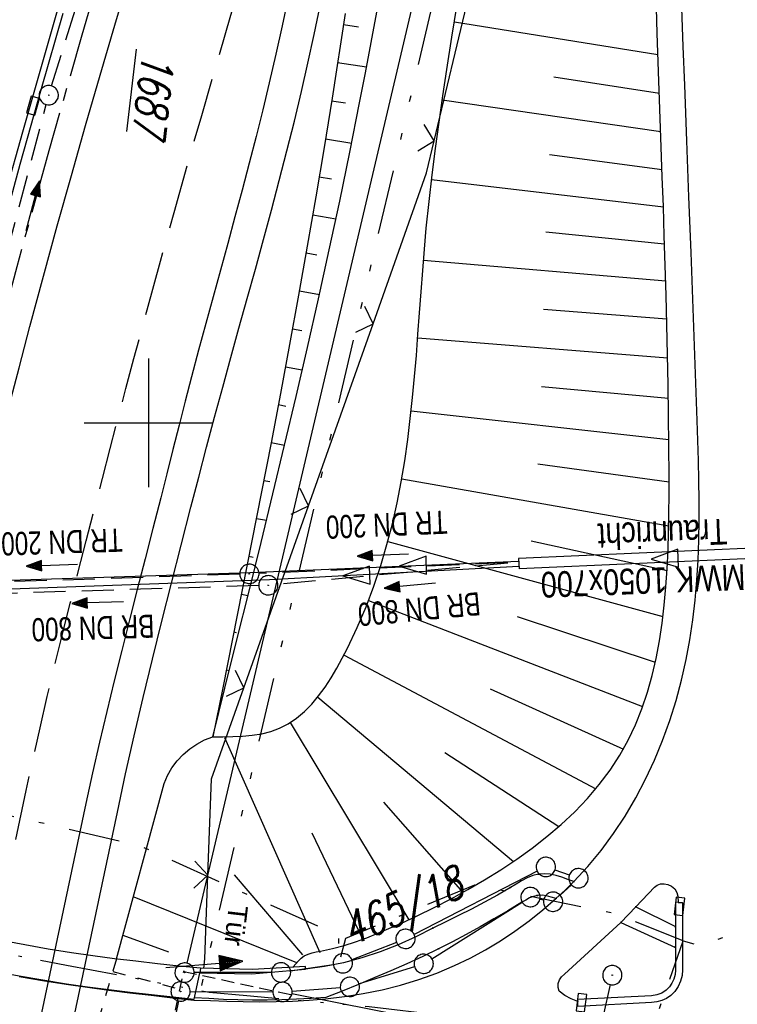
# Model space of a CAD drawing. Extents: x 510526 to 513920, y 467229 to 478797.
# Tile 146 of 256: x 510890 to 510946, y 472355 to 472431. Entities that reach past the tile are written whole.
import ezdxf
from ezdxf.enums import TextEntityAlignment as Align

# ---------------------------------------------------------------- set-up
doc = ezdxf.new("R2010")
doc.units = 0
doc.header["$LTSCALE"] = 10
doc.header["$MEASUREMENT"] = 0
for name, pattern in [('ACAD_ISO14W100', [25.5, 12, -3, 0.5, -3, 0.5, -3, 0.5, -3]), ('ACHSE', [5.5, 4, -0.5, 0.5, -0.5]), ('LT00', [0]), ('LT01', [0.2, 0.1, -0.1]), ('LT05', [0.7, 0.5, -0.2]), ('LT08', [0.42, 0.2, -0.1, 0.02, -0.1]), ('LT09', [0.54, 0.2, -0.1, 0.02, -0.1, 0.02, -0.1]), ('LT17', [0.15, 0.1, -0.05]), ('STRICHLINIE2', [0.375, 0.25, -0.125])]:
    doc.linetypes.add(name, pattern=pattern)
doc.layers.get('0').update_dxf_attribs({"linetype": 'LT00'})
for name, color, linetype in [('-AX-020', 250, 'ACHSE'), ('-Halt-Pfeil', 4, 'LT00'), ('-Haltung', 182, 'STRICHLINIE2'), ('-Haltungsbeschriftung', 182, 'LT00'), ('ABWASSERLTG', 24, 'LT00'), ('ABWASSERLTG_FLIEßPF', 26, 'Continuous'), ('ABWASSERLTG_TEXT', 26, 'Continuous'), ('DFK_AB_FLNR', 7, 'Continuous'), ('DFK_AB_L', 21, 'LT00'), ('DFK_AB_P', 7, 'LT00'), ('DFK_FLUR_NR', 250, 'LT00'), ('DFK_GZPKT', 250, 'LT00'), ('DFK_KATASTER', 250, 'LT00'), ('GEMARKUNGSGRENZE', 3, 'LT09'), ('STROM_UNTER', 80, 'LT08'), ('TELEKOM', 210, 'ACAD_ISO14W100'), ('TOR_TEXT', 11, 'Continuous'), ('V94_AFBR_BAB', 250, 'LT00'), ('V94_BOESCH', 250, 'LT00'), ('V94_BOSCHUNG', 250, 'LT00'), ('V94_BR_KAPPE', 30, 'LT00'), ('V94_BR_WID', 30, 'LT17'), ('V94_GEHWEG', 250, 'LT00'), ('V94_KA_PRUF', 182, 'LT00'), ('V94_LD_MARK', 250, 'LT00'), ('V94_LG_MARK', 250, 'LT05'), ('V94_RASTER', 250, 'LT00'), ('V94_RINNE', 182, 'LT00'), ('V94_SINKK', 182, 'LT00'), ('V94_TOR', 10, 'LT00'), ('V94_VERDECKT', 253, 'LT00'), ('V94_ZAUN', 40, 'LT00')]:
    doc.layers.add(name, color=color, linetype=linetype)
doc.styles.add('Beschrift', font='ARIAL.TTF')
doc.styles.add('Haltungsbeschriftung', font='ARIAL.TTF', dxfattribs={"width": 0.75})
doc.styles.get("Standard").update_dxf_attribs({"font": 'romans.shx'})
doc.styles.add('Versorgungsltg', font='ARIAL.TTF', dxfattribs={"width": 0.8, "height": 2})

# ---------------------------------------------------------------- blocks, each defined once
blk = doc.blocks.new('SYMB7010')
at = {"color": 0, "linetype": 'ByBlock'}
for points in [[(-0.031408, 0.499213), (-0.093728, 0.49134), (-0.15457, 0.475719), (-0.212975, 0.452595), (-0.268021, 0.422333), (-0.31884, 0.385411), (-0.36463, 0.342411), (-0.40467, 0.29401), (-0.438329, 0.240973), (-0.465074, 0.184136), (-0.484486, 0.124395), (-0.496256, 0.062692), (-0.5002, 0)], [(-0.5002, 0), (-0.496256, -0.062692), (-0.484486, -0.124395), (-0.465075, -0.184136), (-0.438329, -0.240973), (-0.404671, -0.29401), (-0.36463, -0.342411), (-0.31884, -0.385411), (-0.268021, -0.422333), (-0.212975, -0.452595), (-0.154571, -0.475719), (-0.093728, -0.49134), (-0.031408, -0.499213), (0.031408, -0.499213)], [(0.5002, 0), (0.496256, 0.062692), (0.484485, 0.124395), (0.465074, 0.184136), (0.438329, 0.240973), (0.40467, 0.29401), (0.36463, 0.342411), (0.31884, 0.385411), (0.268021, 0.422333), (0.212975, 0.452595), (0.15457, 0.475719), (0.093728, 0.49134), (0.031408, 0.499213), (-0.031408, 0.499213)], [(0.031408, -0.499213), (0.093728, -0.491341), (0.15457, -0.475719), (0.212975, -0.452595), (0.268021, -0.422333), (0.31884, -0.385411), (0.36463, -0.342411), (0.404671, -0.294011), (0.438329, -0.240974), (0.465075, -0.184136), (0.484486, -0.124395), (0.496256, -0.062692), (0.500201, 0)]]:
    blk.add_lwpolyline(points, dxfattribs=at)
blk = doc.blocks.new('SYMB0003')
at = {"color": 0, "linetype": 'ByBlock'}
for p, q in [((-0.015712, 0), (0.010166, 0.012015)), ((0, -0.021257), (-0.015712, 0)), ((0.010166, 0.012015), (0, -0.021257))]:
    blk.add_line(p, q, dxfattribs=at)
for points in [[(-0.031395, 0.499013), (-0.093691, 0.491144), (-0.154509, 0.475528), (-0.21289, 0.452414), (-0.267913, 0.422164), (-0.318712, 0.385257), (-0.364484, 0.342274), (-0.404509, 0.293893), (-0.438154, 0.240877), (-0.464888, 0.184062), (-0.484292, 0.124345), (-0.496058, 0.062667), (-0.5, 0)], [(-0.5, 0), (-0.496058, -0.062667), (-0.484292, -0.124345), (-0.464888, -0.184062), (-0.438154, -0.240877), (-0.404509, -0.293893), (-0.364485, -0.342274), (-0.318712, -0.385257), (-0.267914, -0.422164), (-0.21289, -0.452414), (-0.154509, -0.475529), (-0.093691, -0.491144), (-0.031395, -0.499014), (0.031395, -0.499014)], [(0.5, 0), (0.496057, 0.062667), (0.484292, 0.124345), (0.464888, 0.184062), (0.438153, 0.240877), (0.404509, 0.293893), (0.364484, 0.342274), (0.318712, 0.385257), (0.267913, 0.422164), (0.21289, 0.452414), (0.154509, 0.475528), (0.093691, 0.491144), (0.031395, 0.499013), (-0.031395, 0.499013)], [(0.031395, -0.499014), (0.093691, -0.491144), (0.154509, -0.475529), (0.21289, -0.452414), (0.267914, -0.422164), (0.318712, -0.385257), (0.364485, -0.342274), (0.404509, -0.293893), (0.438154, -0.240877), (0.464889, -0.184062), (0.484292, -0.124345), (0.496058, -0.062667), (0.5, 0)]]:
    blk.add_lwpolyline(points, dxfattribs=at)
blk = doc.blocks.new('SYMB0011')
at = {"color": 0, "linetype": 'ByBlock'}
for p, q in [((0.5, 0), (-0.5, 0)), ((0, 0.5), (0, -0.5))]:
    blk.add_line(p, q, dxfattribs=at)
blk = doc.blocks.new('SYMB0070')
at = {"color": 0, "linetype": 'ByBlock'}
for p, q in [((-0.5, 0), (0.2, 0)), ((0.5, 0), (0.2, 0.1)), ((0.2, 0.1), (0.2, 0)), ((0.468, 0), (0.21, 0.086)), ((0.21, 0.086), (0.21, -0.086)), ((0.21, -0.086), (0.468, 0)), ((0.22, -0.072), (0.437, 0)), ((0.23, -0.058), (0.405, 0)), ((0.24, -0.045), (0.374, 0)), ((0.342, 0), (0.25, 0.031)), ((0.25, 0.031), (0.25, -0.031)), ((0.25, -0.031), (0.342, 0)), ((0.26, -0.017), (0.31, 0)), ((0.27, -0.003), (0.279, 0))]:
    blk.add_line(p, q, dxfattribs=at)
for points in [[(0.2, 0), (0.2, -0.1), (0.5, 0)], [(0.437, 0), (0.22, 0.072), (0.22, -0.072)], [(0.405, 0), (0.23, 0.058), (0.23, -0.058)], [(0.374, 0), (0.24, 0.045), (0.24, -0.045)], [(0.31, 0), (0.26, 0.017), (0.26, -0.017)], [(0.279, 0), (0.27, 0.003), (0.27, -0.003)]]:
    blk.add_lwpolyline(points, dxfattribs=at)
blk = doc.blocks.new('SYMB0024')
at = {"color": 0, "linetype": 'ByBlock'}
for p, q in [((-0.5, 0.5), (0, 0)), ((0, 0), (0.5, 0.5))]:
    blk.add_line(p, q, dxfattribs=at)
blk = doc.blocks.new('SYMB0652')
at = {"color": 0, "linetype": 'ByBlock'}
blk.add_lwpolyline([(-0.15, -0.075), (0.15, -0.075), (0.15, 0.075), (-0.15, 0.075), (-0.15, -0.075)], dxfattribs=at)
blk = doc.blocks.new('ABWASSER-FLIEßPF')
at = {"layer": 'ABWASSERLTG_FLIEßPF'}
for p, q in [((0, 0), (-0.2109, 0.0703)), ((-0.2109, 0.0703), (-0.2109, -0.0703)), ((-0.2109, -0.0703), (0, 0))]:
    blk.add_line(p, q, dxfattribs=at)

msp = doc.modelspace()

# ---------------------------------------------------------------- linework, layer by layer
at = {"layer": '-AX-020', "ltscale": 0.2, "flags": 128}
msp.add_lwpolyline([(513881.716, 478796.972), (513877.87, 478787.354), (513870.367, 478768.801), (513862.788, 478750.278), (513855.137, 478731.786), (513847.411, 478713.324), (513839.611, 478694.893), (513831.738, 478676.494), (513823.791, 478658.127), (513815.771, 478639.791), (513807.678, 478621.487), (513799.512, 478603.216), (513791.272, 478584.978), (513782.96, 478566.773), (513774.576, 478548.601), (513766.118, 478530.463), (513757.588, 478512.359), (513748.986, 478494.289), (513740.312, 478476.254), (513731.565, 478458.253), (513722.747, 478440.287), (513713.857, 478422.357), (513704.896, 478404.463), (513695.863, 478386.605), (513686.758, 478368.782), (513677.583, 478350.997), (513668.336, 478333.248), (513659.019, 478315.536), (513649.63, 478297.862), (513640.172, 478280.225), (513630.643, 478262.626), (513621.043, 478245.066), (513611.374, 478227.544), (513601.634, 478210.061), (513591.825, 478192.617), (513586.745, 478183.647), (513576.83, 478166.262), (513566.848, 478148.917), (513556.8, 478131.609), (513546.688, 478114.338), (513536.514, 478097.104), (513526.28, 478079.906), (513515.988, 478062.743), (513505.638, 478045.613), (513495.234, 478028.517), (513484.778, 478011.453), (513474.27, 477994.421), (513463.712, 477977.419), (513453.108, 477960.447), (513442.457, 477943.503), (513431.762, 477926.587), (513421.026, 477909.698), (513410.248, 477892.835), (513399.432, 477875.997), (513388.579, 477859.182), (513377.691, 477842.39), (513366.769, 477825.62), (513355.815, 477808.871), (513344.831, 477792.142), (513333.819, 477775.431), (513322.78, 477758.738), (513311.715, 477742.062), (513300.628, 477725.401), (513289.519, 477708.754), (513278.389, 477692.121), (513267.242, 477675.5), (513256.078, 477658.891), (513244.899, 477642.291), (513233.706, 477625.7), (513222.502, 477609.117), (513211.288, 477592.542), (513200.066, 477575.971), (513188.837, 477559.405), (513177.603, 477542.843), (513166.366, 477526.282), (513154.797, 477509.239), (513142.496, 477491.114), (513130.197, 477472.988), (513117.902, 477454.859), (513105.613, 477436.726), (513093.333, 477418.587), (513081.064, 477400.44), (513068.808, 477382.285), (513056.567, 477364.119), (513044.344, 477345.942), (513032.141, 477327.752), (513019.958, 477309.547), (513007.8, 477291.325), (512995.668, 477273.087), (512983.565, 477254.83), (512971.492, 477236.552), (512959.452, 477218.253), (512947.447, 477199.931), (512935.479, 477181.584), (512923.551, 477163.212), (512911.665, 477144.812), (512899.822, 477126.385), (512888.026, 477107.927), (512876.279, 477089.439), (512864.582, 477070.918), (512852.939, 477052.364), (512841.352, 477033.775), (512829.822, 477015.15), (512818.352, 476996.488), (512806.945, 476977.787), (512795.603, 476959.048), (512789.644, 476949.141), (512778.405, 476930.339), (512767.236, 476911.496), (512756.135, 476892.613), (512745.103, 476873.688), (512734.14, 476854.724), (512723.246, 476835.72), (512712.422, 476816.676), (512701.668, 476797.593), (512690.983, 476778.471), (512680.369, 476759.309), (512669.824, 476740.11), (512659.35, 476720.871), (512648.946, 476701.595), (512638.612, 476682.281), (512628.349, 476662.929), (512618.157, 476643.54), (512608.036, 476624.113), (512597.985, 476604.65), (512588.006, 476585.15), (512578.098, 476565.614), (512568.261, 476546.042), (512558.497, 476526.434), (512548.803, 476506.791), (512539.182, 476487.112), (512529.632, 476467.399), (512520.155, 476447.65), (512510.749, 476427.867), (512501.416, 476408.05), (512492.156, 476388.199), (512482.968, 476368.314), (512473.852, 476348.396), (512464.81, 476328.445), (512455.84, 476308.46), (512446.944, 476288.443), (512438.12, 476268.394), (512429.37, 476248.313), (512420.694, 476228.2), (512412.09, 476208.055), (512403.561, 476187.879), (512395.105, 476167.672), (512386.723, 476147.434), (512378.415, 476127.166), (512370.181, 476106.867), (512362.021, 476086.539), (512353.936, 476066.181), (512345.925, 476045.794), (512337.988, 476025.377), (512330.127, 476004.932), (512322.339, 475984.458), (512314.627, 475963.955), (512306.989, 475943.425), (512299.427, 475922.867), (512291.94, 475902.281), (512284.528, 475881.669), (512277.191, 475861.029), (512269.93, 475840.362), (512262.744, 475819.67), (512255.634, 475798.951), (512248.599, 475778.206), (512241.641, 475757.436), (512234.758, 475736.641), (512227.951, 475715.82), (512221.221, 475694.975), (512214.566, 475674.105), (512207.988, 475653.211), (512201.487, 475632.294), (512200.128, 475627.887), (512194.281, 475608.791), (512188.5, 475589.674), (512182.785, 475570.538), (512177.137, 475551.381), (512171.56, 475532.204), (512166.053, 475513.007), (512160.618, 475493.788), (512155.257, 475474.55), (512149.971, 475455.29), (512148.09, 475448.361), (512142.908, 475429.074), (512137.804, 475409.765), (512132.778, 475390.436), (512127.829, 475371.088), (512122.957, 475351.719), (512118.163, 475332.332), (512113.447, 475312.925), (512108.808, 475293.499), (512104.247, 475274.055), (512099.765, 475254.593), (512095.36, 475235.113), (512091.033, 475215.616), (512086.785, 475196.101), (512082.614, 475176.57), (512078.522, 475157.022), (512074.508, 475137.458), (512070.573, 475117.878), (512066.716, 475098.282), (512063.238, 475080.246), (512059.532, 475060.621), (512055.901, 475040.983), (512052.344, 475021.33), (512048.857, 475001.665), (512045.438, 474981.988), (512042.084, 474962.3), (512038.794, 474942.602), (512035.562, 474922.893), (512032.388, 474903.175), (512029.269, 474883.449), (512026.201, 474863.714), (512023.183, 474843.972), (512020.21, 474824.222), (512017.282, 474804.467), (512014.394, 474784.705), (512011.544, 474764.937), (512008.73, 474745.165), (512005.949, 474725.388), (512003.198, 474705.607), (512000.474, 474685.821), (511997.775, 474666.033), (511995.098, 474646.242), (511992.439, 474626.448), (511989.798, 474606.651), (511987.169, 474586.854), (511984.552, 474567.054), (511981.943, 474547.253), (511979.34, 474527.452), (511976.744, 474507.689), (511975.127, 474495.377), (511973.477, 474482.815), (511971.825, 474470.254), (511970.169, 474457.693), (511968.506, 474445.133), (511966.835, 474432.574), (511965.154, 474420.016), (511963.46, 474407.46), (511961.752, 474394.906), (511960.027, 474382.355), (511958.283, 474369.806), (511956.518, 474357.259), (511954.73, 474344.717), (511952.918, 474332.177), (511951.078, 474319.642), (511949.209, 474307.111), (511947.309, 474294.584), (511945.376, 474282.063), (511943.407, 474269.547), (511941.4, 474257.038), (511939.355, 474244.534), (511937.267, 474232.038), (511935.137, 474219.549), (511932.96, 474207.067), (511930.736, 474194.594), (511928.462, 474182.131), (511926.136, 474169.676), (511923.757, 474157.232), (511921.321, 474144.799), (511918.829, 474132.377), (511916.276, 474119.967), (511913.661, 474107.57), (511910.982, 474095.187), (511908.238, 474082.818), (511905.425, 474070.464), (511902.544, 474058.127), (511899.59, 474045.806), (511896.562, 474033.504), (511893.47, 474021.261), (511890.29, 474008.997), (511887.033, 473996.753), (511883.699, 473984.53), (511880.287, 473972.328), (511876.798, 473960.148), (511873.233, 473947.991), (511869.591, 473935.856), (511865.873, 473923.745), (511862.077, 473911.656), (511858.206, 473899.593), (511854.259, 473887.554), (511850.236, 473875.54), (511846.136, 473863.552), (511841.962, 473851.59), (511837.711, 473839.654), (511833.386, 473827.746), (511828.985, 473815.865), (511824.51, 473804.012), (511819.96, 473792.188), (511815.335, 473780.392), (511810.636, 473768.626), (511805.863, 473756.89), (511801.015, 473745.185), (511796.094, 473733.51), (511791.099, 473721.866), (511786.031, 473710.255), (511780.889, 473698.675), (511775.675, 473687.128), (511770.388, 473675.615), (511765.028, 473664.135), (511759.596, 473652.689), (511754.091, 473641.278), (511748.515, 473629.901), (511742.867, 473618.56), (511737.147, 473607.255), (511731.356, 473595.986), (511725.494, 473584.754), (511719.562, 473573.559), (511713.558, 473562.402), (511707.485, 473551.283), (511701.341, 473540.203), (511695.128, 473529.162), (511688.845, 473518.159), (511682.492, 473507.198), (511676.07, 473496.276), (511669.58, 473485.395), (511663.021, 473474.555), (511656.394, 473463.757), (511649.699, 473453.001), (511642.935, 473442.288), (511636.105, 473431.617), (511629.207, 473420.99), (511622.242, 473410.406), (511615.211, 473399.867), (511608.113, 473389.372), (511600.949, 473378.922), (511593.719, 473368.518), (511586.423, 473358.16), (511579.062, 473347.848), (511571.637, 473337.582), (511564.147, 473327.364), (511556.592, 473317.193), (511548.973, 473307.07), (511541.291, 473296.996), (511533.545, 473286.969), (511525.735, 473276.993), (511517.863, 473267.066), (511509.929, 473257.188), (511501.932, 473247.361), (511493.873, 473237.584), (511485.753, 473227.859), (511477.572, 473218.186), (511475.548, 473215.811), (511467.291, 473206.202), (511458.976, 473196.642), (511450.605, 473187.132), (511442.182, 473177.667), (511433.709, 473168.249), (511425.188, 473158.872), (511416.622, 473149.537), (511408.014, 473140.241), (511399.365, 473130.982), (511390.679, 473121.758), (511381.958, 473112.568), (511373.205, 473103.409), (511364.421, 473094.278), (511355.61, 473085.175), (511346.772, 473076.096), (511337.912, 473067.039), (511329.031, 473058.003), (511320.132, 473048.986), (511311.216, 473039.984), (511302.286, 473030.997), (511293.345, 473022.02), (511284.394, 473013.053), (511275.436, 473004.094), (511266.473, 472995.139), (511255.909, 472984.591), (511236.789, 472965.502), (511230.177, 472958.9), (511223.567, 472952.294), (511216.964, 472945.683), (511210.368, 472939.063), (511203.785, 472932.433), (511197.215, 472925.788), (511190.663, 472919.125), (511184.131, 472912.443), (511177.622, 472905.739), (511171.139, 472899.01), (511164.685, 472892.252), (511158.263, 472885.464), (511151.877, 472878.643), (511145.529, 472871.786), (511139.222, 472864.891), (511132.96, 472857.955), (511126.746, 472850.976), (511120.583, 472843.952), (511114.476, 472836.881), (511109.32, 472830.82), (511103.322, 472823.655), (511097.386, 472816.438), (511091.511, 472809.171), (511085.699, 472801.854), (511079.95, 472794.488), (511074.265, 472787.072), (511068.642, 472779.609), (511063.084, 472772.097), (511057.591, 472764.538), (511052.162, 472756.933), (511046.799, 472749.281), (511041.501, 472741.584), (511036.27, 472733.841), (511031.105, 472726.054), (511026.007, 472718.223), (511020.976, 472710.349), (511016.012, 472702.431), (511011.117, 472694.472), (511006.29, 472686.471), (511001.532, 472678.429), (510996.842, 472670.347), (510992.223, 472662.225), (510987.672, 472654.063), (510983.192, 472645.863), (510978.782, 472637.625), (510974.443, 472629.349), (510970.175, 472621.036), (510965.978, 472612.687), (510961.853, 472604.303), (510957.799, 472595.883), (510953.818, 472587.43), (510949.91, 472578.942), (510946.074, 472570.422), (510942.311, 472561.868), (510938.622, 472553.283), (510935.007, 472544.666), (510931.465, 472536.02), (510927.997, 472527.343), (510924.604, 472518.636), (510921.286, 472509.901), (510918.042, 472501.138), (510914.874, 472492.347), (510911.781, 472483.529), (510908.763, 472474.686), (510905.821, 472465.817), (510902.956, 472456.923), (510900.166, 472448.004), (510897.454, 472439.062), (510894.817, 472430.098), (510892.258, 472421.111), (510889.776, 472412.102), (510887.37, 472403.073), (510885.043, 472394.023), (510882.792, 472384.954), (510880.62, 472375.866), (510878.525, 472366.759), (510876.509, 472357.635), (510874.57, 472348.494), (510872.71, 472339.337), (510870.929, 472330.164), (510869.226, 472320.976), (510867.602, 472311.774), (510866.056, 472302.558), (510864.59, 472293.33), (510863.202, 472284.089), (510861.894, 472274.837), (510860.665, 472265.574), (510859.516, 472256.301), (510858.445, 472247.018), (510857.455, 472237.726), (510856.544, 472228.427), (510855.712, 472219.119), (510854.96, 472209.806), (510854.288, 472200.485), (510853.696, 472191.159), (510853.184, 472181.829), (510852.752, 472172.495), (510852.399, 472163.157), (510852.127, 472153.817), (510851.934, 472144.475), (510851.822, 472135.131), (510851.789, 472125.787), (510851.836, 472116.443), (510851.964, 472107.1), (510852.009, 472104.711), (510852.237, 472095.37), (510852.543, 472086.03), (510852.927, 472076.694), (510853.387, 472067.361), (510853.922, 472058.032), (510854.53, 472048.707), (510855.21, 472039.388), (510855.961, 472030.074), (510856.782, 472020.766), (510857.671, 472011.464), (510858.627, 472002.169), (510859.649, 471992.88), (510860.734, 471983.599), (510861.883, 471974.326), (510863.094, 471965.06), (510864.364, 471955.802), (510865.694, 471946.554), (510867.082, 471937.313), (510868.525, 471928.081), (510870.024, 471918.857), (510871.577, 471909.643), (510873.182, 471900.438), (510874.839, 471891.241), (510876.545, 471882.054), (510878.3, 471872.876), (510880.102, 471863.708), (510881.95, 471854.548), (510883.842, 471845.397), (510885.778, 471836.255), (510887.756, 471827.123), (510889.775, 471817.999), (510891.834, 471808.885), (510893.93, 471799.779), (510896.064, 471790.681), (510898.233, 471781.592), (510900.437, 471772.511), (510902.673, 471763.439), (510904.942, 471754.374), (510907.241, 471745.317), (510909.57, 471736.267), (510911.926, 471727.225), (510914.31, 471718.19), (510916.719, 471709.161), (510919.152, 471700.139), (510921.608, 471691.124), (510924.087, 471682.114), (510926.585, 471673.11), (510929.104, 471664.112), (510931.64, 471655.118), (510934.193, 471646.129), (510936.762, 471637.145), (510939.345, 471628.165), (510941.941, 471619.188), (510944.55, 471610.216), (510947.169, 471601.246), (510949.797, 471592.279), (510952.434, 471583.314), (510955.078, 471574.352), (510957.727, 471565.391), (510960.382, 471556.431), (510963.039, 471547.473), (510967.703, 471531.767), (510970.248, 471523.199), (510975.26, 471506.323), (510980.27, 471489.445), (510985.273, 471472.566), (510990.267, 471455.684), (510995.248, 471438.798), (511000.214, 471421.908), (511005.162, 471405.012), (511010.087, 471388.11), (511014.988, 471371.201), (511019.861, 471354.283), (511024.703, 471337.357), (511029.511, 471320.421), (511034.281, 471303.475), (511039.011, 471286.517), (511043.698, 471269.547), (511048.338, 471252.564), (511052.928, 471235.568), (511057.465, 471218.557), (511061.945, 471201.532), (511066.367, 471184.491), (511070.726, 471167.434), (511075.019, 471150.36), (511079.243, 471133.269), (511083.395, 471116.16), (511086.572, 471102.843), (511090.589, 471085.702), (511094.527, 471068.543), (511098.388, 471051.366), (511102.17, 471034.172), (511105.875, 471016.961), (511109.501, 470999.734), (511113.048, 470982.489), (511116.518, 470965.23), (511119.908, 470947.954), (511123.221, 470930.663), (511126.454, 470913.357), (511129.609, 470896.037), (511132.686, 470878.703), (511135.683, 470861.354), (511138.602, 470843.993), (511141.441, 470826.619), (511144.202, 470809.231), (511146.884, 470791.831), (511149.487, 470774.42), (511152.01, 470756.996), (511154.454, 470739.562), (511156.819, 470722.116), (511159.105, 470704.66), (511161.311, 470687.193), (511163.438, 470669.717), (511165.485, 470652.232), (511165.638, 470650.897), (511167.873, 470631.022), (511170.027, 470611.138), (511172.103, 470591.246), (511174.098, 470571.346), (511176.014, 470551.438), (511177.851, 470531.523), (511179.526, 470512.546), (511180.884, 470496.345), (511182.163, 470480.137), (511183.363, 470463.922), (511184.482, 470447.702), (511185.522, 470431.478), (511186.482, 470415.247), (511187.362, 470399.013), (511188.162, 470382.774), (511188.882, 470366.532), (511189.522, 470350.286), (511190.082, 470334.037), (511190.563, 470317.786), (511190.963, 470301.532), (511191.284, 470285.277), (511191.524, 470269.02), (511191.684, 470252.763), (511191.765, 470236.505), (511191.765, 470220.247), (511191.686, 470203.988), (511191.526, 470187.731), (511191.287, 470171.474), (511191.243, 470169.007), (511190.912, 470152.752), (511190.504, 470136.499), (511190.023, 470120.247), (511189.472, 470103.998), (511188.854, 470087.752), (511188.173, 470071.508), (511187.432, 470055.266), (511186.634, 470039.027), (511185.783, 470022.791), (511184.882, 470006.558), (511183.935, 469990.327), (511182.944, 469974.099), (511181.913, 469957.873), (511180.846, 469941.65), (511179.745, 469925.429), (511178.614, 469909.21), (511177.457, 469892.993), (511176.276, 469876.777), (511175.075, 469860.563), (511173.858, 469844.35), (511172.627, 469828.139), (511171.386, 469811.927), (511170.138, 469795.717), (511168.847, 469778.991), (511030.959, 467993.348), (511029.419, 467973.407), (511027.883, 467953.466), (511026.353, 467933.525), (511024.832, 467913.582), (511023.323, 467893.64), (511021.828, 467873.695), (511020.353, 467853.75), (511018.898, 467833.804), (511017.467, 467813.855), (511016.063, 467793.903), (511014.69, 467773.951), (511013.35, 467753.995), (511012.046, 467734.038), (511010.782, 467714.078), (511009.56, 467694.116), (511008.383, 467674.151), (511007.254, 467654.183), (511006.177, 467634.211), (511005.154, 467614.237), (511004.188, 467594.261), (511003.284, 467574.281), (511002.442, 467554.299), (511001.667, 467534.314), (511000.962, 467514.327), (511000.329, 467494.336), (510999.772, 467474.345), (510999.556, 467465.709), (510999.112, 467445.714), (510998.747, 467425.717), (510998.463, 467405.719), (510998.259, 467385.719), (510998.135, 467365.72), (510998.091, 467345.72), (510998.127, 467325.72), (510998.243, 467305.721), (510998.439, 467285.721), (510998.715, 467265.723), (510999.071, 467245.726), (510999.432, 467229.156)], dxfattribs=at)
at = {"layer": '-Haltung'}
for p, q in [((510892.486, 472426.157), (510898.744, 472446.305)), ((510888.034, 472409.531), (510892.071, 472424.716)), ((510927.909, 472389.133), (510908.592, 472388.29)), ((510927.911, 472389.096), (510910.06, 472387.44)), ((510907.093, 472388.232), (510864.856, 472386.838)), ((510908.564, 472387.348), (510866.396, 472386.033)), ((510935.864, 472356.355), (510931.093, 472335.502))]:
    msp.add_line(p, q, dxfattribs=at)
at = {"layer": 'ABWASSERLTG'}
for p, q in [((510961.318, 472390.886), (510928.754, 472389.441)), ((510928.754, 472389.441), (510928.788, 472388.642)), ((510961.353, 472390.087), (510928.788, 472388.642))]:
    msp.add_line(p, q, dxfattribs=at)
at = {"layer": 'ABWASSERLTG', "flags": 128}
for points in [[(510698.446, 472379.091), (510701.629, 472378.471), (510724.458, 472370.1), (510752.817, 472362.406), (510781.43, 472354.612), (510813.592, 472345.607), (510826.345, 472385.722), (510864.103, 472386.959), (510907.867, 472388.367), (510928.762, 472389.251)], [(510928.78, 472388.832), (510909.4, 472387.793), (510865.65, 472386.212), (510827.197, 472384.794), (510789.528, 472255.1)]]:
    msp.add_lwpolyline(points, dxfattribs=at)
at = {"layer": 'DFK_AB_L'}
for p, q in [((510929.519, 472470.83), (510902.982, 472358.02)), ((510902.656, 472356.556), (510902.655, 472356.554)), ((510902.347, 472355.086), (510899.583, 472341.834))]:
    msp.add_line(p, q, dxfattribs=at)
at = {"layer": 'DFK_KATASTER'}
for p, q in [((510930.203, 472365.158), (510920.638, 472360.252)), ((510932.692, 472364.866), (510931.579, 472365.254)), ((510931.98, 472363.301), (510932.851, 472364.109)), ((510922.016, 472358.367), (510929.034, 472362.752)), ((510930.405, 472363), (510930.695, 472362.94)), ((510919.272, 472359.638), (510915.799, 472358.283)), ((510909.55, 472357.299), (510903.56, 472357.291)), ((510914.358, 472357.9), (510911.042, 472357.41)), ((510920.664, 472357.746), (510916.366, 472356.403)), ((510903.25, 472355.817), (510909.66, 472355.793)), ((510911.158, 472355.846), (510914.902, 472356.124)), ((510995.385, 472338.966), (510911.146, 472355.644))]:
    msp.add_line(p, q, dxfattribs=at)
at = {"layer": 'GEMARKUNGSGRENZE', "ltscale": 2.5, "flags": 128}
msp.add_lwpolyline([(511338.816, 472915.913), (511340.719, 472885.882), (511337.388, 472885.57), (511309.655, 472881.528), (511259.852, 472877.768), (511252.986, 472872.448), (511243.285, 472879.226), (511234.252, 472878.215), (511233.258, 472867.438), (511216.033, 472862.714), (511207.797, 472857.961), (511191.39, 472853.613), (511190.752, 472855.636), (511140.812, 472836.029), (511125.011, 472817.797), (511083.654, 472766.593), (511031.927, 472691.269), (510996.407, 472627.328), (510946.881, 472521.115), (510931.137, 472471.162), (510904.274, 472356.963), (510903.968, 472355.512), (510901.213, 472342.303), (510941.585, 472335.037), (510971.004, 472327.668), (510993.448, 472322.391), (511002.822, 472295.217), (510981.46, 472288.086), (510979.077, 472252.27), (510975.289, 472194.983), (510973.333, 472186.399), (510968.719, 472165.904), (510952.995, 472136.274), (510921.262, 472097.626), (510905.045, 472075.837), (510893.26, 472050.556), (510892.004, 472047.859), (510887.625, 472022.351), (510889.456, 471975.295), (510899.305, 471911.874), (510912.906, 471849.007), (510930.533, 471767.721), (510947.502, 471695.56), (510972.146, 471610.023), (510987.56, 471561.132), (510988.88, 471556.962), (510998.361, 471526.879), (511023.643, 471445.762), (511025.921, 471438.309), (511028.867, 471429.142), (511055.244, 471334.955), (511075.564, 471262.687), (511076.644, 471258.867), (511081.081, 471243.062), (511102.936, 471153.981), (511126.453, 471060.173), (511143.975, 470974.853), (511146.57, 470959.094), (511159.172, 470882.632), (511171.606, 470798.752), (511182.45, 470711.367), (511193.007, 470699.758), (511193.732, 470690.194), (511187.835, 470675.545), (511194.982, 470614.953), (511207.145, 470475.088), (511207.634, 470473.853), (511218.628, 470446.187), (511282.702, 470462.387), (511261.684, 470406.378), (511258.844, 470397.918), (511238.143, 470342.746), (511229.339, 470301.994), (511223.45, 470293.888), (511221.465, 470291.064), (511213.87, 470286.717), (511168.704, 470265.706), (511166.268, 470263.992)], dxfattribs=at)
at = {"layer": 'STROM_UNTER', "ltscale": 2, "flags": 128}
for points in [[(510941.532, 472359.744), (510936.256, 472361.856), (510925.333, 472364.09), (510915.3, 472359.94), (510914.785, 472358.02), (510914.785, 472360.146), (510899.29, 472367.147), (510860.226, 472376.179), (510850.636, 472378.583), (510842.366, 472369.941), (510840.709, 472368.153), (510806.394, 472376.289), (510803.168, 472376.804), (510794.502, 472378.247), (510789.836, 472385.655), (510781.759, 472386.208), (510774.758, 472386.791), (510760.841, 472393.287), (510755.425, 472391.064), (510749.615, 472391.639), (510744.114, 472367.188), (510721.232, 472372.226)], [(510949.578, 472318.968), (510949.373, 472325.62), (510932.187, 472333.251), (510941.532, 472359.744), (510942.822, 472359.382), (510948.757, 472361.496), (510957.786, 472352.267), (510962.689, 472351.442), (510965.373, 472350.256), (510965.647, 472350.177), (510971.872, 472354.714), (510975.16, 472352.377), (510979.229, 472349.444), (510992.021, 472342.384), (511020.009, 472328.976), (511031.449, 472321.821), (511036.224, 472318.202), (511041.861, 472314.033), (511049.27, 472307.042), (511068.366, 472292.648), (511085.02, 472279.87), (511086.501, 472275.017), (511086.749, 472276.251), (511085.348, 472280.199), (511089.217, 472283.736)]]:
    msp.add_lwpolyline(points, dxfattribs=at)
at = {"layer": 'TELEKOM', "ltscale": 0.05, "flags": 128}
msp.add_lwpolyline([(511130.846, 472242.46), (511125.842, 472246.287), (511119.847, 472251.061), (511119.531, 472251.151), (511119.081, 472251.196), (511118.63, 472251.241), (511118.179, 472251.511), (511117.863, 472251.737), (511117.863, 472252.232), (511117.818, 472252.637), (511114.382, 472255.267), (511109.829, 472258.779), (511108.071, 472260.31), (511100.566, 472266.962), (511092.226, 472274.302), (511084.01, 472281.902), (511079.02, 472286.366), (511070.855, 472293.952), (511066.945, 472295.862), (511059.465, 472299.855), (511051.185, 472303.791), (511043.619, 472307.471), (511031.481, 472316.729), (511023.398, 472322.525), (511015.184, 472328.061), (511009.862, 472331.626), (511000.475, 472337.226), (510996.89, 472339.245), (510988.415, 472341.394), (510977.138, 472344.129), (510961.42, 472348.013), (510950.242, 472350.576), (510947.916, 472351.214), (510942.005, 472351.81), (510925.52, 472353.653), (510917.156, 472354.621), (510907.652, 472355.489), (510904.722, 472355.747), (510902.106, 472356.233), (510898.372, 472356.941), (510893.639, 472357.841), (510883.478, 472359.809), (510866.171, 472363.16), (510853.922, 472365.546), (510849.72, 472366.228), (510842.862, 472368.189), (510840.673, 472368.704), (510835.458, 472370.055), (510831.305, 472371.373), (510830.26, 472371.834), (510827.717, 472372.381), (510821.02, 472374.054), (510812.442, 472376.151), (510810.319, 472376.583), (510802.963, 472377.638), (510800.685, 472377.935), (510796.331, 472378.461), (510789.948, 472379.652), (510785.197, 472380.542), (510780.447, 472381.3), (510776.734, 472381.863), (510770.696, 472382.688), (510764.427, 472383.511), (510758.67, 472384.274), (510753.195, 472384.966), (510747.025, 472385.856), (510743.312, 472386.352), (510731.436, 472388.33), (510727.806, 472388.956), (510711.424, 472391.9), (510709.348, 472392.195), (510704.664, 472392.374), (510698.914, 472392.669)], dxfattribs=at)
at = {"layer": 'V94_AFBR_BAB'}
for points in [[(510874.744, 472337.995), (510881.078, 472368.111), (510881.595, 472370.509), (510882.135, 472372.901), (510882.693, 472375.29), (510883.265, 472377.675), (510883.849, 472380.058), (510884.439, 472382.44), (510885.033, 472384.82), (510885.842, 472388.062), (510886.653, 472391.304), (510887.467, 472394.545), (510888.286, 472397.785), (510889.114, 472401.022), (510889.953, 472404.256), (510890.804, 472407.487), (510891.855, 472411.397), (510892.926, 472415.302), (510894.016, 472419.201), (510895.123, 472423.096), (510896.246, 472426.987), (510897.382, 472430.873), (510899.092, 472436.634)], [(510888.692, 472327.73), (510897.587, 472369.737), (510898.232, 472372.716), (510898.903, 472375.69), (510899.596, 472378.658), (510900.308, 472381.622), (510901.038, 472384.582), (510901.781, 472387.539), (510902.536, 472390.493), (510903.299, 472393.444), (510903.907, 472395.778), (510904.521, 472398.11), (510905.141, 472400.441), (510905.77, 472402.77), (510906.399, 472405.062), (510907.033, 472407.353), (510907.67, 472409.643), (510908.306, 472411.934), (510908.937, 472414.226), (510909.559, 472416.52), (510910.168, 472418.816), (510910.761, 472421.117), (510911.335, 472423.422), (510911.885, 472425.732), (510912.386, 472427.941), (510912.865, 472430.156), (510913.328, 472432.374)], [(510889.955, 472356.997), (510891.783, 472356.678), (510893.616, 472356.384), (510895.264, 472356.144), (510896.916, 472355.923), (510898.57, 472355.719), (510900.225, 472355.525), (510901.882, 472355.34), (510903.54, 472355.159), (510904.818, 472355.113), (510906.095, 472355.073), (510907.372, 472355.043), (510908.649, 472355.03), (510909.925, 472355.038), (510911.2, 472355.073), (510912.475, 472355.141), (510913.748, 472355.246), (510915.221, 472355.422), (510916.688, 472355.657), (510918.144, 472355.956), (510919.584, 472356.32), (510921.005, 472356.752), (510922.401, 472357.253), (510923.768, 472357.827), (510924.988, 472358.416), (510926.179, 472359.063), (510927.339, 472359.765), (510928.468, 472360.518), (510929.564, 472361.318), (510930.626, 472362.16), (510931.653, 472363.042), (510932.358, 472363.688), (510933.041, 472364.356), (510934.14, 472365.536), (510935.17, 472366.782), (510936.133, 472368.088), (510937.028, 472369.447), (510937.855, 472370.856), (510938.615, 472372.307), (510939.307, 472373.796), (510939.933, 472375.317), (510940.492, 472376.865), (510940.985, 472378.433), (510941.411, 472380.016), (510941.771, 472381.609), (510942.056, 472383.145), (510942.285, 472384.685), (510942.463, 472386.227), (510942.596, 472387.773), (510942.688, 472389.32), (510942.744, 472390.869), (510942.769, 472392.42), (510942.769, 472393.972), (510942.748, 472395.525), (510942.711, 472397.077), (510942.664, 472398.63), (510942.611, 472400.183), (510942.458, 472404.531), (510942.302, 472408.874), (510942.143, 472413.213), (510941.981, 472417.55), (510941.818, 472421.886), (510941.652, 472426.221), (510941.537, 472429.22), (510941.423, 472432.22)], [(510933.343, 472355.048), (510932.828, 472355.244), (510932.347, 472355.514), (510931.911, 472355.851), (510931.831, 472356.137), (510931.834, 472356.435), (510931.922, 472356.719), (510932.085, 472356.968), (510932.312, 472357.16), (510936.684, 472361.183), (510937.849, 472362.408), (510939.307, 472363.928), (510939.521, 472364.085), (510939.78, 472364.174), (510940.062, 472364.193), (510940.345, 472364.14), (510940.638, 472363.997), (510940.879, 472363.783), (510941.046, 472363.519), (510941.116, 472363.228), (510941.137, 472362.746)]]:
    msp.add_lwpolyline(points, dxfattribs=at)
at = {"layer": 'V94_BOESCH'}
for points in [[(510911.237, 472357.732), (510911.438, 472357.974), (510911.646, 472358.204), (510911.867, 472358.411), (510912.109, 472358.582), (510912.396, 472358.719), (510912.706, 472358.816), (510913.03, 472358.889), (510913.36, 472358.953), (510914.29, 472359.158), (510915.198, 472359.405), (510916.086, 472359.687), (510916.961, 472360.001), (510917.825, 472360.343), (510918.685, 472360.706), (510919.543, 472361.088), (510920.864, 472361.7), (510922.188, 472362.345), (510923.506, 472363.023), (510924.813, 472363.736), (510926.103, 472364.484), (510927.369, 472365.269), (510928.604, 472366.092), (510929.802, 472366.954), (510930.956, 472367.856), (510932.061, 472368.799), (510933.109, 472369.785), (510934.095, 472370.815), (510935.011, 472371.889), (510935.852, 472373.01), (510936.61, 472374.177), (510937.255, 472375.339), (510937.824, 472376.543), (510938.321, 472377.784), (510938.751, 472379.059), (510939.118, 472380.365), (510939.429, 472381.698), (510939.687, 472383.056), (510939.897, 472384.434), (510940.064, 472385.831), (510940.193, 472387.241), (510940.288, 472388.662), (510940.355, 472390.091), (510940.399, 472391.525), (510940.423, 472392.959), (510940.433, 472394.39), (510940.433, 472395.816), (510940.422, 472398.213), (510940.399, 472400.587), (510940.365, 472402.94), (510940.321, 472405.277), (510940.269, 472407.599), (510940.208, 472409.91), (510940.141, 472412.213), (510940.069, 472414.511), (510939.993, 472416.807), (510939.913, 472419.103), (510939.831, 472421.404), (510939.726, 472424.345), (510939.622, 472427.295), (510939.521, 472430.254), (510939.427, 472433.219)], [(510904.993, 472375.602), (510905.776, 472375.606), (510906.553, 472375.621), (510907.32, 472375.659), (510908.07, 472375.73), (510908.799, 472375.847), (510909.501, 472376.021), (510910.17, 472376.262), (510910.86, 472376.614), (510911.508, 472377.051), (510912.116, 472377.564), (510912.686, 472378.143), (510913.221, 472378.779), (510913.723, 472379.463), (510914.196, 472380.184), (510914.641, 472380.933), (510915.061, 472381.701), (510915.459, 472382.478), (510916.22, 472384.088), (510916.902, 472385.698), (510917.511, 472387.308), (510918.05, 472388.92), (510918.527, 472390.535), (510918.945, 472392.154), (510919.31, 472393.779), (510919.628, 472395.411), (510919.903, 472397.051), (510920.14, 472398.701), (510920.341, 472400.321), (510920.516, 472401.95), (510920.671, 472403.586), (510920.809, 472405.228), (510920.937, 472406.874), (510921.058, 472408.524), (510921.179, 472410.175), (510921.303, 472411.826), (510921.437, 472413.476), (510921.584, 472415.124), (510921.794, 472417.187), (510922.03, 472419.244), (510922.29, 472421.298), (510922.569, 472423.347), (510922.866, 472425.394), (510923.176, 472427.438), (510923.573, 472429.961), (510923.985, 472432.482)], [(510904.993, 472375.602), (510905.938, 472379.376), (510906.88, 472383.149), (510907.817, 472386.924), (510908.747, 472390.7), (510909.667, 472394.478), (510910.576, 472398.259), (510911.471, 472402.043), (510912.348, 472405.831), (510913.207, 472409.622), (510914.045, 472413.419), (510914.858, 472417.22), (510915.646, 472421.028), (510916.405, 472424.841), (510916.858, 472427.191), (510917.302, 472429.543), (510917.743, 472431.895)], [(510915.275, 472431.775), (510914.939, 472429.588), (510914.602, 472427.402), (510914.261, 472425.217), (510913.644, 472421.381), (510913.004, 472417.55), (510912.343, 472413.723), (510911.663, 472409.9), (510910.966, 472406.081), (510910.254, 472402.264), (510909.528, 472398.451), (510908.791, 472394.64), (510908.045, 472390.83), (510907.291, 472387.023), (510906.532, 472383.216), (510905.768, 472379.41), (510905.003, 472375.605)], [(510897.517, 472358.346), (510901.225, 472371.978), (510901.494, 472372.598), (510901.831, 472373.184), (510902.233, 472373.728), (510902.693, 472374.223), (510903.206, 472374.664), (510903.765, 472375.043), (510904.363, 472375.358), (510904.993, 472375.602)]]:
    msp.add_lwpolyline(points, dxfattribs=at)
at = {"layer": 'V94_BOSCHUNG'}
for p, q in [((510915.147, 472430.939), (510916.322, 472430.761)), ((510923.765, 472431.146), (510939.577, 472428.591)), ((510914.691, 472427.974), (510916.942, 472427.632)), ((510931.483, 472426.86), (510939.682, 472425.589)), ((510914.229, 472425.016), (510915.301, 472424.847)), ((510922.82, 472425.086), (510939.788, 472422.618)), ((510913.754, 472422.06), (510915.787, 472421.728)), ((510931.14, 472420.844), (510939.893, 472419.665)), ((510913.266, 472419.106), (510914.225, 472418.944)), ((510921.989, 472418.901), (510939.994, 472416.773)), ((510912.764, 472416.149), (510914.566, 472415.844)), ((510930.867, 472414.831), (510940.089, 472413.903)), ((510912.25, 472413.198), (510913.091, 472413.051)), ((510921.366, 472412.623), (510940.176, 472411.029)), ((510911.726, 472410.25), (510913.284, 472409.967)), ((510930.695, 472408.822), (510940.257, 472408.081)), ((510911.191, 472407.303), (510911.907, 472407.169)), ((510920.916, 472406.599), (510940.326, 472405.041)), ((510910.645, 472404.353), (510911.951, 472404.108)), ((510930.532, 472402.818), (510940.381, 472401.92)), ((510910.091, 472401.405), (510910.68, 472401.294)), ((510920.409, 472400.931), (510940.418, 472398.703)), ((510909.529, 472398.458), (510910.577, 472398.261)), ((510930.255, 472396.818), (510940.434, 472395.401)), ((510908.961, 472395.512), (510909.418, 472395.426)), ((510919.67, 472395.647), (510940.408, 472391.996)), ((510908.386, 472392.568), (510909.168, 472392.421)), ((510918.591, 472390.773), (510939.964, 472384.957)), ((510929.728, 472390.833), (510940.279, 472388.51)), ((510907.807, 472389.626), (510908.13, 472389.563)), ((510907.224, 472386.687), (510907.733, 472386.584)), ((510917.101, 472386.204), (510938.379, 472377.947)), ((510928.635, 472384.936), (510939.366, 472381.409)), ((510906.638, 472383.746), (510906.823, 472383.707)), ((510915.191, 472381.95), (510934.737, 472371.556)), ((510906.048, 472380.805), (510906.283, 472380.756)), ((510913.149, 472378.689), (510928.364, 472365.928)), ((510926.535, 472379.33), (510936.886, 472374.653)), ((510905.457, 472377.863), (510905.506, 472377.853)), ((510911.006, 472376.712), (510920.222, 472361.399)), ((510905.922, 472375.543), (510913.324, 472358.853)), ((510923.025, 472374.395), (510931.872, 472368.633)), ((510918.255, 472370.53), (510924.414, 472363.514)), ((510912.689, 472368.148), (510916.622, 472359.911)), ((510912.004, 472358.664), (510906.677, 472364.887)), ((510911.533, 472358.051), (510898.897, 472363.143)), ((510898.019, 472360.19), (510901.552, 472358.894))]:
    msp.add_line(p, q, dxfattribs=at)
at = {"layer": 'V94_BR_KAPPE'}
for p, q in [((510903.57, 472355.33), (510904, 472357.28)), ((510903.545, 472355.216), (510903.57, 472355.33))]:
    msp.add_line(p, q, dxfattribs=at)
for points in [[(510904.055, 472357.623), (510902.379, 472357.797), (510900.703, 472357.976), (510899.029, 472358.164), (510897.358, 472358.365), (510895.689, 472358.584), (510894.023, 472358.826), (510892.205, 472359.12), (510890.39, 472359.442), (510888.58, 472359.785), (510886.772, 472360.147), (510884.966, 472360.521), (510883.162, 472360.902), (510881.358, 472361.285), (510879.553, 472361.666), (510877.748, 472362.04), (510865.246, 472364.588), (510851.508, 472367.414)], [(510851.028, 472365.028), (510864.899, 472362.185), (510867.364, 472361.682), (510869.829, 472361.182), (510872.293, 472360.68), (510874.757, 472360.173), (510877.22, 472359.658), (510879.038, 472359.271), (510880.856, 472358.881), (510882.674, 472358.493), (510884.493, 472358.111), (510886.314, 472357.738), (510888.137, 472357.379), (510889.963, 472357.038), (510891.793, 472356.719), (510893.626, 472356.426), (510895.273, 472356.187), (510896.924, 472355.969), (510898.577, 472355.767), (510900.232, 472355.576), (510901.888, 472355.394), (510903.545, 472355.216)], [(510912.202, 472357.542), (510912.19, 472357.769), (510908.088, 472357.525), (510904.055, 472357.623), (510904, 472357.28), (510908.029, 472357.2), (510912.202, 472357.542)]]:
    msp.add_lwpolyline(points, dxfattribs=at)
at = {"layer": 'V94_BR_WID'}
msp.add_lwpolyline([(510907.884, 472339.324), (510899.279, 472341.166), (510902.747, 472357.369), (510911.352, 472355.527)], dxfattribs=at)
at = {"layer": 'V94_GEHWEG'}
for p, q in [((510937.849, 472362.408), (510940.937, 472360.865)), ((510936.684, 472361.183), (510940.927, 472359.247))]:
    msp.add_line(p, q, dxfattribs=at)
for points in [[(510933.049, 472364.356), (510932.583, 472364.531), (510932.119, 472364.693), (510931.658, 472364.828), (510931.201, 472364.922), (510930.751, 472364.962), (510930.308, 472364.935), (510929.858, 472364.826), (510929.417, 472364.65), (510928.981, 472364.425), (510928.55, 472364.17), (510928.12, 472363.904), (510927.113, 472363.306), (510926.107, 472362.747), (510925.102, 472362.22), (510924.096, 472361.716), (510923.091, 472361.228), (510922.086, 472360.748), (510920.762, 472360.056), (510919.402, 472359.439), (510918.009, 472358.899), (510916.588, 472358.438), (510915.144, 472358.057), (510913.68, 472357.758), (510912.202, 472357.542)], [(510931.659, 472363.044), (510931.293, 472363.156), (510930.929, 472363.248), (510930.57, 472363.299), (510930.218, 472363.287), (510929.907, 472363.211), (510929.603, 472363.085), (510929.303, 472362.925), (510929.007, 472362.749), (510927.912, 472362.094), (510926.83, 472361.46), (510925.756, 472360.846), (510924.684, 472360.253), (510923.607, 472359.679), (510922.52, 472359.126), (510921.307, 472358.541), (510920.078, 472357.976), (510918.834, 472357.429), (510917.579, 472356.895), (510916.315, 472356.372), (510915.045, 472355.856), (510913.773, 472355.344)], [(510913.773, 472355.344), (510912.633, 472355.281), (510911.493, 472355.224), (510910.352, 472355.178), (510909.212, 472355.15), (510908.072, 472355.145), (510906.946, 472355.166), (510905.821, 472355.209), (510904.695, 472355.266), (510903.57, 472355.33)]]:
    msp.add_lwpolyline(points, dxfattribs=at)
at = {"layer": 'V94_LD_MARK'}
msp.add_lwpolyline([(510910.86, 472433.061), (510910.386, 472430.837), (510909.896, 472428.618), (510909.386, 472426.403), (510908.884, 472424.315), (510908.363, 472422.232), (510907.827, 472420.152), (510907.279, 472418.075), (510906.722, 472416), (510906.159, 472413.927), (510905.592, 472411.854), (510905.025, 472409.782), (510904.461, 472407.709), (510903.903, 472405.634), (510903.353, 472403.557), (510902.866, 472401.679), (510902.385, 472399.799), (510901.908, 472397.919), (510901.433, 472396.038), (510900.956, 472394.157), (510900.351, 472391.789), (510899.742, 472389.422), (510899.133, 472387.054), (510898.527, 472384.686), (510897.927, 472382.317), (510897.337, 472379.945), (510896.76, 472377.571), (510896.198, 472375.192), (510895.656, 472372.81), (510895.136, 472370.422), (510886.178, 472328.241)], dxfattribs=at)
at = {"layer": 'V94_LG_MARK', "flags": 128}
msp.add_lwpolyline([(510871.288, 472264.3), (510871.675, 472267.197), (510872.064, 472270.095), (510872.456, 472272.991), (510872.854, 472275.887), (510873.259, 472278.782), (510873.673, 472281.675), (510874.193, 472285.209), (510874.727, 472288.741), (510875.273, 472292.272), (510875.829, 472295.801), (510876.393, 472299.329), (510876.962, 472302.856), (510877.535, 472306.383), (510877.948, 472308.914), (510878.363, 472311.445), (510878.786, 472313.974), (510879.216, 472316.502), (510879.659, 472319.028), (510880.116, 472321.55), (510880.59, 472324.07), (510881.083, 472326.586), (510881.599, 472329.097), (510890.508, 472371.42), (510891.034, 472373.859), (510891.581, 472376.293), (510892.147, 472378.723), (510892.73, 472381.149), (510893.327, 472383.572), (510893.935, 472385.993), (510894.552, 472388.411), (510895.176, 472390.827), (510895.803, 472393.243), (510896.432, 472395.658), (510897.039, 472397.992), (510897.647, 472400.325), (510898.259, 472402.658), (510898.876, 472404.989), (510899.895, 472408.775), (510900.933, 472412.556), (510901.988, 472416.332), (510903.058, 472420.104), (510904.14, 472423.873), (510905.233, 472427.639), (510906.408, 472431.649), (510907.595, 472435.655), (510908.794, 472439.657), (510910.009, 472443.655), (510911.239, 472447.648), (510912.488, 472451.635), (510913.862, 472455.948), (510915.258, 472460.253), (510916.675, 472464.552), (510918.111, 472468.845), (510919.566, 472473.131), (510920.214, 472475.023), (510920.865, 472476.914), (510921.516, 472478.804)], dxfattribs=at)
at = {"layer": 'V94_RASTER'}
for p, q in [((510900, 472405), (510900, 472395)), ((510895, 472400), (510905, 472400))]:
    msp.add_line(p, q, dxfattribs=at)
at = {"layer": 'V94_RINNE'}
for points in [[(510892.919, 472431.982), (510891.56, 472427.28), (510890.221, 472422.571), (510888.905, 472417.857), (510887.613, 472413.136), (510886.347, 472408.408), (510885.507, 472405.208), (510884.677, 472402.005), (510883.858, 472398.799), (510883.046, 472395.592), (510882.24, 472392.383), (510881.438, 472389.172), (510880.639, 472385.961), (510880.024, 472383.482), (510879.412, 472381.002), (510878.808, 472378.52), (510878.214, 472376.035), (510877.635, 472373.548), (510877.072, 472371.057), (510876.529, 472368.561), (510870.287, 472339.211)], [(510870.774, 472339.165), (510877.027, 472368.516), (510877.568, 472371.007), (510878.128, 472373.494), (510878.703, 472375.978), (510879.292, 472378.458), (510879.892, 472380.936), (510880.499, 472383.412), (510881.112, 472385.887), (510882.235, 472390.383), (510883.368, 472394.875), (510884.516, 472399.364), (510885.678, 472403.849), (510886.858, 472408.329), (510888.439, 472414.215), (510890.053, 472420.091), (510891.701, 472425.958), (510893.383, 472431.816)], [(510941.137, 472362.746), (510940.927, 472362.749), (510940.937, 472360.865), (510940.927, 472359.247), (510940.929, 472357.472), (510940.899, 472357.128), (510940.809, 472356.787), (510940.663, 472356.464), (510940.466, 472356.17), (510940.22, 472355.921), (510939.873, 472355.697), (510939.486, 472355.555), (510939.082, 472355.494), (510933.33, 472355.209), (510933.343, 472355.048)], [(510941.137, 472362.746), (510941.493, 472362.729), (510941.478, 472359.257), (510941.491, 472357.492), (510941.453, 472357.051), (510941.337, 472356.615), (510941.149, 472356.201), (510940.893, 472355.826), (510940.576, 472355.509), (510940.239, 472355.283), (510939.869, 472355.118), (510939.478, 472355.012), (510939.08, 472354.963), (510933.363, 472354.666), (510933.343, 472355.048)]]:
    msp.add_lwpolyline(points, dxfattribs=at)
at = {"layer": 'V94_VERDECKT', "linetype": 'LT01'}
msp.add_line((510897.229, 472357.38), (510902.455, 472356.006), dxfattribs=at)
at = {"layer": 'V94_VERDECKT', "linetype": 'LT01', "flags": 128}
msp.add_lwpolyline([(510897.517, 472358.346), (510896.433, 472354.707), (510895.606, 472351.913), (510894.985, 472349.779), (510894.52, 472348.12), (510894.161, 472346.749), (510893.857, 472345.482), (510893.557, 472344.133), (510893.212, 472342.517)], dxfattribs=at)
at = {"layer": 'V94_ZAUN'}
for p, q in [((510922.198, 472421.894), (510925.681, 472436.484)), ((510912.427, 472393.544), (510917.443, 472407.68)), ((510907.411, 472379.407), (510912.427, 472393.544))]:
    msp.add_line(p, q, dxfattribs=at)
for points in [[(510917.443, 472407.68), (510921.605, 472419.408), (510922.198, 472421.894)], [(510904.619, 472364.844), (510904.906, 472372.348), (510907.411, 472379.407)], [(510904.313, 472357.617), (510904.372, 472358.36), (510904.619, 472364.844)]]:
    msp.add_lwpolyline(points, dxfattribs=at)

# ---------------------------------------------------------------- block references
at = {"layer": '-Halt-Pfeil', "yscale": 4, "zscale": 4}
for p, xscale, rotation in [((510891.019, 472416.867), 3.999999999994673, 75.11188399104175), ((510918.206, 472389.71), 4.000000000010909, 182.5002439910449), ((510892.501, 472388.916), 3.999999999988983, 181.8913839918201), ((510920.301, 472387.345), 3.999999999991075, 185.3003439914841), ((510896.055, 472386.023), 4.000000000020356, 181.7855539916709)]:
    msp.add_blockref('SYMB0070', p, dxfattribs=dict(at, xscale=xscale, rotation=rotation))
at = {"layer": 'ABWASSERLTG_FLIEßPF', "xscale": 10.00000000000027, "yscale": 10, "zscale": 10, "rotation": 181.8769999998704}
for p in [(510939.043, 472389.408), (510919.477, 472388.858), (510915.092, 472388.098)]:
    msp.add_blockref('ABWASSER-FLIEßPF', p, dxfattribs=at)
at = {"layer": 'DFK_AB_P', "xscale": 1.499999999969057, "yscale": 1.5, "zscale": 1.5, "rotation": 251.2881100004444}
for p in [(510902.81, 472357.29), (510902.5, 472355.82)]:
    msp.add_blockref('SYMB0003', p, dxfattribs=at)
at = {"layer": 'DFK_GZPKT', "xscale": 1.499999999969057, "yscale": 1.5, "zscale": 1.5, "rotation": 251.2881100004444}
for p in [(510930.87, 472365.5), (510933.4, 472364.62), (510929.67, 472363.15), (510931.43, 472362.79), (510919.97, 472359.91), (510915.1, 472358.01), (510921.38, 472357.97), (510910.3, 472357.3), (510910.41, 472355.79), (510915.65, 472356.18)]:
    msp.add_blockref('SYMB7010', p, dxfattribs=at)
at = {"layer": 'V94_BR_WID', "xscale": 0.1000000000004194, "yscale": 0.1000000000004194, "zscale": 0.1, "rotation": 263.3409040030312}
msp.add_blockref('SYMB0011', (510902.747, 472357.369), dxfattribs=at)
at = {"layer": 'V94_GEHWEG', "xscale": 0.1000000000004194, "yscale": 0.1000000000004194, "zscale": 0.1, "rotation": 263.3409040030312}
for p in [(510930.308, 472364.935), (510933.049, 472364.356), (510928.12, 472363.904), (510929.007, 472362.749), (510930.218, 472363.287), (510931.659, 472363.044), (510937.841, 472362.403), (510936.706, 472361.187), (510922.086, 472360.748), (510940.942, 472360.846), (510922.52, 472359.126), (510940.923, 472359.273)]:
    msp.add_blockref('SYMB0011', p, dxfattribs=at)
at = {"layer": 'V94_KA_PRUF', "xscale": 1.500000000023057, "yscale": 1.5, "zscale": 1.5, "rotation": 263.3409047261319}
for p in [(510892.264, 472425.441), (510907.842, 472388.257), (510909.313, 472387.371), (510936.031, 472357.086)]:
    msp.add_blockref('SYMB0003', p, dxfattribs=at)
at = {"layer": 'V94_SINKK', "yscale": 4.5, "zscale": 4.5}
for p, xscale, rotation in [((510891.039, 472424.624), 4.500000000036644, 254.1285173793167), ((510941.243, 472362.429), 4.500000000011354, 263.3409047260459), ((510933.624, 472354.946), 4.500000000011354, 263.3409047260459)]:
    msp.add_blockref('SYMB0652', p, dxfattribs=dict(at, xscale=xscale, rotation=rotation))
at = {"layer": 'V94_TOR', "xscale": 5.999999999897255, "yscale": 5.999999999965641, "zscale": 6, "rotation": 4.721810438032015}
msp.add_blockref('SYMB0070', (510904.334, 472357.921), dxfattribs=at)
at = {"layer": 'V94_ZAUN', "yscale": 2.099999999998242, "zscale": 2.1}
for p, xscale, rotation in [((510922.198, 472421.894), 2.100000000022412, 76.57244399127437), ((510917.443, 472407.68), 2.099999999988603, 70.46501399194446), ((510912.427, 472393.544), 2.099999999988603, 70.46501399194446), ((510907.411, 472379.407), 2.099999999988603, 70.46501399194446), ((510904.619, 472364.844), 2.100000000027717, 87.8112139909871)]:
    msp.add_blockref('SYMB0024', p, dxfattribs=dict(at, xscale=xscale, rotation=rotation))

# ---------------------------------------------------------------- texts
at = {"layer": '-Haltungsbeschriftung', "style": 'Haltungsbeschriftung', "width": 0.75}
for s, rotation, p in [('TR DN 200', 182.50024, (510923.171, 472393.183)), ('TR DN 200', 181.89138, (510897.965, 472391.787)), ('BR DN 800', 185.30035, (510925.699, 472386.854)), ('BR DN 800', 181.78555, (510900.431, 472385.104))]:
    msp.add_text(s, height=1.8, rotation=rotation, dxfattribs=at).set_placement(p)
at = {"layer": 'ABWASSERLTG_TEXT', "style": 'Versorgungsltg', "width": 0.8}
for s, p in [('Traunricht', (510939.877, 472392.358)), ('Stauraum MWK 1050x700', (510943.532, 472388.911))]:
    msp.add_text(s, height=2, rotation=182.2383, dxfattribs=at).set_placement(p, align=Align.CENTER)
at = {"layer": 'DFK_AB_FLNR', "oblique": 13.754, "width": 0.75}
msp.add_text('%%U1687', height=2.5, rotation=263.3409, dxfattribs=at).set_placement((510899.53, 472428.84))
at = {"layer": 'DFK_FLUR_NR', "oblique": 13.754, "width": 0.75}
msp.add_text('465/18', height=2.5, rotation=24.08444, dxfattribs=at).set_placement((510915.73, 472359.3))
at = {"layer": 'TOR_TEXT', "style": 'Beschrift'}
msp.add_text('Tür', height=1.5, rotation=263.3409, dxfattribs=at).set_placement((510906.251, 472362.584))

doc.saveas('drawing.dxf')
